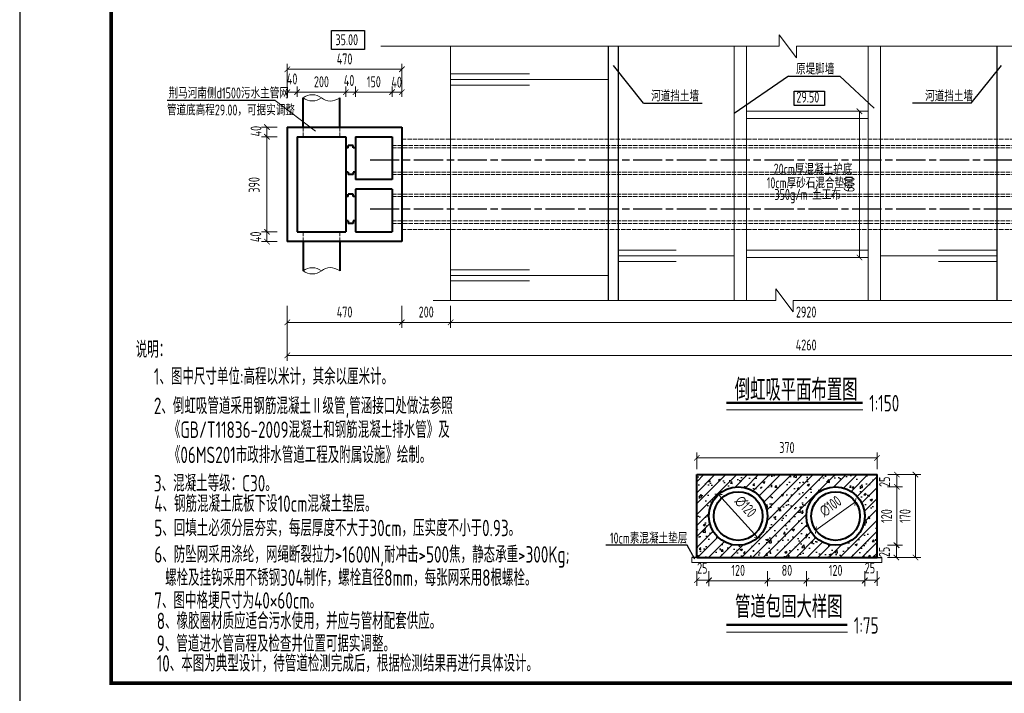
# Model space of a CAD drawing. Header units: millimetres. Extents: x 65530 to 130460, y -103607 to -18875.
# Tile 28 of 73: x 86219 to 90261, y -72571 to -69807. Entities that reach past the tile are written whole.
import ezdxf

# ---------------------------------------------------------------- set-up
doc = ezdxf.new("R2010")
doc.units = ezdxf.units.MM
doc.header["$LTSCALE"] = 0.5
doc.linetypes.add('ACAD_ISO02W100', pattern=[15, 12, -3])
doc.linetypes.add('ACAD_ISO08W100', pattern=[36, 24, -3, 6, -3])
doc.layers.add('DLSS', color=4, linetype='Continuous')
doc.layers.add('图层2', color=3, linetype='ACAD_ISO08W100')
for name, color, linetype, lineweight in [('图层1', 2, 'ACAD_ISO02W100', 18), ('填充', 4, 'Continuous', 25), ('标注线', 4, 'Continuous', 13), ('粗线', 1, 'Continuous', 40), ('细实线', 7, 'Continuous', 25)]:
    doc.layers.add(name, color=color, linetype=linetype, lineweight=lineweight)
doc.styles.add('HzTxt', font='tssdeng.shx', dxfattribs={"width": 0.7, "bigfont": 'hztxt.shx'})
doc.dimstyles.new('1bi150', dxfattribs={"dimtxt": 45, "dimasz": 22.5, "dimexe": 22.5, "dimexo": 22.5, "dimgap": 20, "dimtad": 1, "dimdec": 0, "dimtxsty": 'HzTxt', "dimblk": 'ARCHTICK', "dimcen": 2.5, "dimclrd": 256, "dimclre": 256, "dimclrt": 256, "dimadec": 0, "dimazin": 0, "dimtfac": 1, "dimtdec": 0, "dimtmove": 2, "dimatfit": 2, "dimfxl": 0, "dimlwd": -1, "dimlwe": -1, "dimarcsym": 0})
doc.dimstyles.new('75', dxfattribs={"dimtxt": 45, "dimasz": 12, "dimexe": 12, "dimexo": 12, "dimgap": 15, "dimtad": 1, "dimdec": 0, "dimlfac": 0.5, "dimtxsty": 'HzTxt', "dimblk": 'ARCHTICK', "dimcen": 2.5, "dimclrd": 256, "dimclre": 256, "dimclrt": 256, "dimadec": 0, "dimazin": 0, "dimtfac": 1, "dimtdec": 0, "dimtmove": 2, "dimatfit": 2, "dimfxl": 0, "dimlwd": -1, "dimlwe": -1, "dimarcsym": 0})

# ---------------------------------------------------------------- blocks, each defined once
blk = doc.blocks.new('_ArchTick')
at = {"color": 0, "linetype": 'ByBlock', "const_width": 0.15}
blk.add_lwpolyline([(-0.5, -0.5), (0.5, 0.5)], dxfattribs=at)
blk = doc.blocks.new('*D391')
at = {"layer": 'Defpoints', "color": 0}
for p in [(91577.8, -70981.3), (87317.5, -71022.4), (91577.8, -71184.3)]:
    blk.add_point(p, dxfattribs=at)
at = {"layer": '标注线'}
for p, q in [((91577.8, -71003.8), (91577.8, -71206.8)), ((87317.5, -71044.9), (87317.5, -71206.8)), ((87317.5, -71184.3), (91577.8, -71184.3))]:
    blk.add_line(p, q, dxfattribs=at)
at = {"layer": '标注线', "xscale": 22.5, "yscale": 22.5, "zscale": 22.5, "rotation": 180}
blk.add_blockref('_ArchTick', (87317.5, -71184.3), dxfattribs=at)
at = {"layer": '标注线', "xscale": 22.5, "yscale": 22.5, "zscale": 22.5}
blk.add_blockref('_ArchTick', (91577.8, -71184.3), dxfattribs=at)
at = {"layer": '标注线', "insert": (89447.7, -71141.8), "char_height": 45, "attachment_point": 5, "style": 'HzTxt'}
blk.add_mtext('4260', dxfattribs=at)
blk = doc.blocks.new('*D399')
at = {"layer": 'Defpoints', "color": 0}
for p in [(87747.8, -70104), (87747.8, -70146.1), (87787.9, -70146.1)]:
    blk.add_point(p, dxfattribs=at)
at = {"layer": '标注线'}
for p, q in [((87747.8, -70123.6), (87747.8, -70081.5)), ((87787.9, -70123.6), (87787.9, -70081.5)), ((87787.9, -70104), (87747.8, -70104))]:
    blk.add_line(p, q, dxfattribs=at)
at = {"layer": '标注线', "xscale": 22.5, "yscale": 22.5, "zscale": 22.5}
for p, rotation in [((87747.8, -70104), 179.9999999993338), ((87787.9, -70104), 359.9999999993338)]:
    blk.add_blockref('_ArchTick', p, dxfattribs=dict(at, rotation=rotation))
at = {"layer": '标注线', "insert": (87766.3, -70063.2), "char_height": 45, "attachment_point": 5, "style": 'HzTxt'}
blk.add_mtext('40', dxfattribs=at)
blk = doc.blocks.new('*D400')
at = {"layer": 'Defpoints', "color": 0}
for p in [(87597.8, -70104), (87597.8, -70145.9), (87747.8, -70146.1)]:
    blk.add_point(p, dxfattribs=at)
at = {"layer": '标注线'}
for p, q in [((87597.8, -70123.4), (87597.8, -70081.5)), ((87747.8, -70123.6), (87747.8, -70081.5)), ((87747.8, -70104), (87597.8, -70104))]:
    blk.add_line(p, q, dxfattribs=at)
at = {"layer": '标注线', "xscale": 22.5, "yscale": 22.5, "zscale": 22.5, "rotation": 180}
blk.add_blockref('_ArchTick', (87597.8, -70104), dxfattribs=at)
at = {"layer": '标注线', "xscale": 22.5, "yscale": 22.5, "zscale": 22.5}
blk.add_blockref('_ArchTick', (87747.8, -70104), dxfattribs=at)
at = {"layer": '标注线', "insert": (87672.8, -70061.5), "char_height": 45, "attachment_point": 5, "style": 'HzTxt'}
blk.add_mtext('150', dxfattribs=at)
blk = doc.blocks.new('*D401')
at = {"layer": 'Defpoints', "color": 0}
for p in [(87557.8, -70104), (87557.8, -70146.1), (87597.8, -70145.9)]:
    blk.add_point(p, dxfattribs=at)
at = {"layer": '标注线'}
for p, q in [((87557.8, -70123.6), (87557.8, -70081.5)), ((87597.8, -70123.4), (87597.8, -70081.5)), ((87597.8, -70104), (87557.8, -70104))]:
    blk.add_line(p, q, dxfattribs=at)
at = {"layer": '标注线', "xscale": 22.5, "yscale": 22.5, "zscale": 22.5, "rotation": 180}
blk.add_blockref('_ArchTick', (87557.8, -70104), dxfattribs=at)
at = {"layer": '标注线', "xscale": 22.5, "yscale": 22.5, "zscale": 22.5}
blk.add_blockref('_ArchTick', (87597.8, -70104), dxfattribs=at)
at = {"layer": '标注线', "insert": (87571.2, -70056.3), "char_height": 45, "attachment_point": 5, "style": 'HzTxt'}
blk.add_mtext('40', dxfattribs=at)
blk = doc.blocks.new('*D402')
at = {"layer": 'Defpoints', "color": 0}
for p in [(87357.5, -70104), (87357.5, -70146.1), (87557.8, -70146.1)]:
    blk.add_point(p, dxfattribs=at)
at = {"layer": '标注线'}
for p, q in [((87357.5, -70123.6), (87357.5, -70081.5)), ((87557.8, -70123.6), (87557.8, -70081.5)), ((87557.8, -70104), (87357.5, -70104))]:
    blk.add_line(p, q, dxfattribs=at)
at = {"layer": '标注线', "xscale": 22.5, "yscale": 22.5, "zscale": 22.5, "rotation": 180}
blk.add_blockref('_ArchTick', (87357.5, -70104), dxfattribs=at)
at = {"layer": '标注线', "xscale": 22.5, "yscale": 22.5, "zscale": 22.5}
blk.add_blockref('_ArchTick', (87557.8, -70104), dxfattribs=at)
at = {"layer": '标注线', "insert": (87457.7, -70061.5), "char_height": 45, "attachment_point": 5, "style": 'HzTxt'}
blk.add_mtext('200', dxfattribs=at)
blk = doc.blocks.new('*D403')
at = {"layer": 'Defpoints', "color": 0}
for p in [(87317.6, -70010.4), (87317.6, -70104), (87787.9, -70104)]:
    blk.add_point(p, dxfattribs=at)
at = {"layer": '标注线'}
for p, q in [((87317.6, -70081.5), (87317.6, -69987.9)), ((87787.9, -70010.4), (87317.6, -70010.4)), ((87787.9, -70081.5), (87787.9, -69987.9))]:
    blk.add_line(p, q, dxfattribs=at)
at = {"layer": '标注线', "xscale": 22.5, "yscale": 22.5, "zscale": 22.5}
for p, rotation in [((87317.6, -70010.4), 180.0000000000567), ((87787.9, -70010.4), 5.667466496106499e-11)]:
    blk.add_blockref('_ArchTick', p, dxfattribs=dict(at, rotation=rotation))
at = {"layer": '标注线', "insert": (87552.7, -69967.9), "char_height": 45, "attachment_point": 5, "style": 'HzTxt'}
blk.add_mtext('470', dxfattribs=at)
blk = doc.blocks.new('*D404')
at = {"layer": 'Defpoints', "color": 0}
for p in [(87299, -70247.5), (87234, -70287.5), (87299, -70287.5)]:
    blk.add_point(p, dxfattribs=at)
at = {"layer": '标注线'}
for p, q in [((87276.5, -70247.5), (87211.5, -70247.5)), ((87234, -70247.5), (87234, -70287.5)), ((87276.5, -70287.5), (87211.5, -70287.5))]:
    blk.add_line(p, q, dxfattribs=at)
at = {"layer": '标注线', "xscale": 22.5, "yscale": 22.5, "zscale": 22.5}
for p, rotation in [((87234, -70247.5), 90), ((87234, -70287.5), 270)]:
    blk.add_blockref('_ArchTick', p, dxfattribs=dict(at, rotation=rotation))
at = {"layer": '标注线', "insert": (87188.9, -70264.1), "char_height": 45, "attachment_point": 5, "rotation": 90, "style": 'HzTxt'}
blk.add_mtext('40', dxfattribs=at)
blk = doc.blocks.new('*D405')
at = {"layer": 'Defpoints', "color": 0}
for p in [(87317.5, -70104), (87317.5, -70146.1), (87357.5, -70146.1)]:
    blk.add_point(p, dxfattribs=at)
at = {"layer": '标注线'}
for p, q in [((87317.5, -70123.6), (87317.5, -70081.5)), ((87357.5, -70123.6), (87357.5, -70081.5)), ((87357.5, -70104), (87317.5, -70104))]:
    blk.add_line(p, q, dxfattribs=at)
at = {"layer": '标注线', "xscale": 22.5, "yscale": 22.5, "zscale": 22.5, "rotation": 180}
blk.add_blockref('_ArchTick', (87317.5, -70104), dxfattribs=at)
at = {"layer": '标注线', "xscale": 22.5, "yscale": 22.5, "zscale": 22.5}
blk.add_blockref('_ArchTick', (87357.5, -70104), dxfattribs=at)
at = {"layer": '标注线', "insert": (87337.3, -70049.9), "char_height": 45, "attachment_point": 5, "style": 'HzTxt'}
blk.add_mtext('40', dxfattribs=at)
blk = doc.blocks.new('*D406')
at = {"layer": 'Defpoints', "color": 0}
for p in [(87299, -70287.5), (87234, -70677.5), (87299, -70677.5)]:
    blk.add_point(p, dxfattribs=at)
at = {"layer": '标注线'}
for p, q in [((87276.5, -70287.5), (87211.5, -70287.5)), ((87234, -70287.5), (87234, -70677.5)), ((87276.5, -70677.5), (87211.5, -70677.5))]:
    blk.add_line(p, q, dxfattribs=at)
at = {"layer": '标注线', "xscale": 22.5, "yscale": 22.5, "zscale": 22.5}
for p, rotation in [((87234, -70287.5), 90), ((87234, -70677.5), 270)]:
    blk.add_blockref('_ArchTick', p, dxfattribs=dict(at, rotation=rotation))
at = {"layer": '标注线', "insert": (87181.3, -70484.6), "char_height": 45, "attachment_point": 5, "rotation": 90, "style": 'HzTxt'}
blk.add_mtext('390', dxfattribs=at)
blk = doc.blocks.new('*D407')
at = {"layer": 'Defpoints', "color": 0}
for p in [(87299, -70677.5), (87234, -70717.5), (87299, -70717.5)]:
    blk.add_point(p, dxfattribs=at)
at = {"layer": '标注线'}
for p, q in [((87276.5, -70677.5), (87211.5, -70677.5)), ((87234, -70677.5), (87234, -70717.5)), ((87276.5, -70717.5), (87211.5, -70717.5))]:
    blk.add_line(p, q, dxfattribs=at)
at = {"layer": '标注线', "xscale": 22.5, "yscale": 22.5, "zscale": 22.5}
for p, rotation in [((87234, -70677.5), 90), ((87234, -70717.5), 270)]:
    blk.add_blockref('_ArchTick', p, dxfattribs=dict(at, rotation=rotation))
at = {"layer": '标注线', "insert": (87188.1, -70697.8), "char_height": 45, "attachment_point": 5, "rotation": 90, "style": 'HzTxt'}
blk.add_mtext('40', dxfattribs=at)
blk = doc.blocks.new('*D408')
at = {"layer": 'Defpoints', "color": 0}
for p in [(87787.8, -70958.8), (87987.8, -70958.8), (87787.8, -71048.9)]:
    blk.add_point(p, dxfattribs=at)
at = {"layer": '标注线'}
for p, q in [((87787.8, -70981.3), (87787.8, -71071.4)), ((87987.8, -70981.3), (87987.8, -71071.4)), ((87987.8, -71048.9), (87787.8, -71048.9))]:
    blk.add_line(p, q, dxfattribs=at)
at = {"layer": '标注线', "xscale": 22.5, "yscale": 22.5, "zscale": 22.5}
for p, rotation in [((87787.8, -71048.9), 179.9999999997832), ((87987.8, -71048.9), 359.9999999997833)]:
    blk.add_blockref('_ArchTick', p, dxfattribs=dict(at, rotation=rotation))
at = {"layer": '标注线', "insert": (87887.8, -71006.4), "char_height": 45, "attachment_point": 5, "style": 'HzTxt'}
blk.add_mtext('200', dxfattribs=at)
blk = doc.blocks.new('*D424')
at = {"layer": 'Defpoints', "color": 0}
for p in [(87317.5, -70958.8), (87787.8, -70958.8), (87787.8, -71048.9)]:
    blk.add_point(p, dxfattribs=at)
at = {"layer": '标注线'}
for p, q in [((87317.5, -70981.3), (87317.5, -71071.4)), ((87787.8, -70981.3), (87787.8, -71071.4)), ((87317.5, -71048.9), (87787.8, -71048.9))]:
    blk.add_line(p, q, dxfattribs=at)
at = {"layer": '标注线', "xscale": 22.5, "yscale": 22.5, "zscale": 22.5, "rotation": 180}
blk.add_blockref('_ArchTick', (87317.5, -71048.9), dxfattribs=at)
at = {"layer": '标注线', "xscale": 22.5, "yscale": 22.5, "zscale": 22.5}
blk.add_blockref('_ArchTick', (87787.8, -71048.9), dxfattribs=at)
at = {"layer": '标注线', "insert": (87552.7, -71006.4), "char_height": 45, "attachment_point": 5, "style": 'HzTxt'}
blk.add_mtext('470', dxfattribs=at)
blk = doc.blocks.new('*D425')
at = {"layer": 'Defpoints', "color": 0}
for p in [(87987.8, -70958.8), (90907.8, -70958.8), (87987.8, -71048.9)]:
    blk.add_point(p, dxfattribs=at)
at = {"layer": '标注线'}
for p, q in [((87987.8, -70981.3), (87987.8, -71071.4)), ((90907.8, -70981.3), (90907.8, -71071.4)), ((90907.8, -71048.9), (87987.8, -71048.9))]:
    blk.add_line(p, q, dxfattribs=at)
at = {"layer": '标注线', "xscale": 22.5, "yscale": 22.5, "zscale": 22.5}
for p, rotation in [((87987.8, -71048.9), 179.9999999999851), ((90907.8, -71048.9), 359.9999999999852)]:
    blk.add_blockref('_ArchTick', p, dxfattribs=dict(at, rotation=rotation))
at = {"layer": '标注线', "insert": (89447.8, -71006.4), "char_height": 45, "attachment_point": 5, "style": 'HzTxt'}
blk.add_mtext('2920', dxfattribs=at)
blk = doc.blocks.new('*D432')
at = {"layer": 'Defpoints', "color": 0}
for p in [(89649.9, -71785.4), (89487.5, -71902.1)]:
    blk.add_point(p, dxfattribs=at)
at = {"layer": '标注线'}
blk.add_line((89487.5, -71902.1), (89649.9, -71785.4), dxfattribs=at)
at = {"layer": '标注线', "xscale": 22.5, "yscale": 22.5, "zscale": 22.5}
for p, rotation in [((89649.9, -71785.4), 35.71273658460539), ((89487.5, -71902.1), 215.7127365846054)]:
    blk.add_blockref('_ArchTick', p, dxfattribs=dict(at, rotation=rotation))
at = {"layer": '标注线', "insert": (89547.6, -71803.5), "char_height": 45, "attachment_point": 5, "rotation": 35.7127, "style": 'HzTxt'}
blk.add_mtext('∅100', dxfattribs=at)
blk = doc.blocks.new('*D433')
at = {"layer": 'Defpoints', "color": 0}
for p in [(88998.7, -72047.6), (89048.7, -72047.6), (88998.7, -72107)]:
    blk.add_point(p, dxfattribs=at)
at = {"layer": '标注线'}
for p, q in [((88998.7, -72070.1), (88998.7, -72129.5)), ((89048.7, -72070.1), (89048.7, -72129.5)), ((89048.7, -72107), (88998.7, -72107))]:
    blk.add_line(p, q, dxfattribs=at)
at = {"layer": '标注线', "xscale": 22.5, "yscale": 22.5, "zscale": 22.5, "rotation": 180}
blk.add_blockref('_ArchTick', (88998.7, -72107), dxfattribs=at)
at = {"layer": '标注线', "xscale": 22.5, "yscale": 22.5, "zscale": 22.5}
blk.add_blockref('_ArchTick', (89048.7, -72107), dxfattribs=at)
at = {"layer": '标注线', "insert": (89021.3, -72057.7), "char_height": 45, "attachment_point": 5, "style": 'HzTxt'}
blk.add_mtext('25', dxfattribs=at)
blk = doc.blocks.new('*D434')
at = {"layer": 'Defpoints', "color": 0}
for p in [(89048.7, -72047.6), (89288.7, -72047.6), (89288.7, -72109.1)]:
    blk.add_point(p, dxfattribs=at)
at = {"layer": '标注线'}
for p, q in [((89048.7, -72070.1), (89048.7, -72131.6)), ((89288.7, -72070.1), (89288.7, -72131.6)), ((89048.7, -72109.1), (89288.7, -72109.1))]:
    blk.add_line(p, q, dxfattribs=at)
at = {"layer": '标注线', "xscale": 22.5, "yscale": 22.5, "zscale": 22.5, "rotation": 180}
blk.add_blockref('_ArchTick', (89048.7, -72109.1), dxfattribs=at)
at = {"layer": '标注线', "xscale": 22.5, "yscale": 22.5, "zscale": 22.5}
blk.add_blockref('_ArchTick', (89288.7, -72109.1), dxfattribs=at)
at = {"layer": '标注线', "insert": (89168.7, -72066.6), "char_height": 45, "attachment_point": 5, "style": 'HzTxt'}
blk.add_mtext('120', dxfattribs=at)
blk = doc.blocks.new('*D435')
at = {"layer": 'Defpoints', "color": 0}
for p in [(89088.3, -71754.6), (89249.1, -71932.9)]:
    blk.add_point(p, dxfattribs=at)
at = {"layer": '标注线'}
blk.add_line((89088.3, -71754.6), (89249.1, -71932.9), dxfattribs=at)
at = {"layer": '标注线', "xscale": 22.5, "yscale": 22.5, "zscale": 22.5}
for p, rotation in [((89088.3, -71754.6), 132.0415201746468), ((89249.1, -71932.9), 312.0415201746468)]:
    blk.add_blockref('_ArchTick', p, dxfattribs=dict(at, rotation=rotation))
at = {"layer": '标注线', "insert": (89199, -71804.8), "char_height": 45, "attachment_point": 5, "rotation": 312.0415, "style": 'HzTxt'}
blk.add_mtext('∅120', dxfattribs=at)
blk = doc.blocks.new('*D436')
at = {"layer": 'Defpoints', "color": 0}
for p in [(89288.7, -72047.6), (89448.7, -72047.6), (89448.7, -72109.1)]:
    blk.add_point(p, dxfattribs=at)
at = {"layer": '标注线'}
for p, q in [((89288.7, -72070.1), (89288.7, -72131.6)), ((89448.7, -72070.1), (89448.7, -72131.6)), ((89288.7, -72109.1), (89448.7, -72109.1))]:
    blk.add_line(p, q, dxfattribs=at)
at = {"layer": '标注线', "xscale": 22.5, "yscale": 22.5, "zscale": 22.5, "rotation": 180}
blk.add_blockref('_ArchTick', (89288.7, -72109.1), dxfattribs=at)
at = {"layer": '标注线', "xscale": 22.5, "yscale": 22.5, "zscale": 22.5}
blk.add_blockref('_ArchTick', (89448.7, -72109.1), dxfattribs=at)
at = {"layer": '标注线', "insert": (89368.7, -72066.6), "char_height": 45, "attachment_point": 5, "style": 'HzTxt'}
blk.add_mtext('80', dxfattribs=at)
blk = doc.blocks.new('*D437')
at = {"layer": 'Defpoints', "color": 0}
for p in [(89688.7, -72047.6), (89738.7, -72047.6), (89738.7, -72107)]:
    blk.add_point(p, dxfattribs=at)
at = {"layer": '标注线'}
for p, q in [((89688.7, -72070.1), (89688.7, -72129.5)), ((89738.7, -72070.1), (89738.7, -72129.5)), ((89688.7, -72107), (89738.7, -72107))]:
    blk.add_line(p, q, dxfattribs=at)
at = {"layer": '标注线', "xscale": 22.5, "yscale": 22.5, "zscale": 22.5, "rotation": 180}
blk.add_blockref('_ArchTick', (89688.7, -72107), dxfattribs=at)
at = {"layer": '标注线', "xscale": 22.5, "yscale": 22.5, "zscale": 22.5}
blk.add_blockref('_ArchTick', (89738.7, -72107), dxfattribs=at)
at = {"layer": '标注线', "insert": (89709.4, -72056.7), "char_height": 45, "attachment_point": 5, "style": 'HzTxt'}
blk.add_mtext('25', dxfattribs=at)
blk = doc.blocks.new('*D438')
at = {"layer": 'Defpoints', "color": 0}
for p in [(89448.7, -72047.6), (89688.7, -72047.6), (89448.7, -72109.1)]:
    blk.add_point(p, dxfattribs=at)
at = {"layer": '标注线'}
for p, q in [((89448.7, -72070.1), (89448.7, -72131.6)), ((89688.7, -72070.1), (89688.7, -72131.6)), ((89688.7, -72109.1), (89448.7, -72109.1))]:
    blk.add_line(p, q, dxfattribs=at)
at = {"layer": '标注线', "xscale": 22.5, "yscale": 22.5, "zscale": 22.5, "rotation": 180}
blk.add_blockref('_ArchTick', (89448.7, -72109.1), dxfattribs=at)
at = {"layer": '标注线', "xscale": 22.5, "yscale": 22.5, "zscale": 22.5}
blk.add_blockref('_ArchTick', (89688.7, -72109.1), dxfattribs=at)
at = {"layer": '标注线', "insert": (89568.7, -72066.6), "char_height": 45, "attachment_point": 5, "style": 'HzTxt'}
blk.add_mtext('120', dxfattribs=at)
blk = doc.blocks.new('*D439')
at = {"layer": 'Defpoints', "color": 0}
for p in [(89758.7, -71963.7), (89758.7, -72013.7), (89818.1, -72013.7)]:
    blk.add_point(p, dxfattribs=at)
at = {"layer": '标注线'}
for p, q in [((89781.2, -71963.7), (89840.6, -71963.7)), ((89818.1, -71963.7), (89818.1, -72013.7)), ((89781.2, -72013.7), (89840.6, -72013.7))]:
    blk.add_line(p, q, dxfattribs=at)
at = {"layer": '标注线', "xscale": 22.5, "yscale": 22.5, "zscale": 22.5}
for p, rotation in [((89818.1, -71963.7), 90), ((89818.1, -72013.7), 270)]:
    blk.add_blockref('_ArchTick', p, dxfattribs=dict(at, rotation=rotation))
at = {"layer": '标注线', "insert": (89768.8, -71991.1), "char_height": 45, "attachment_point": 5, "rotation": 90, "style": 'HzTxt'}
blk.add_mtext('25', dxfattribs=at)
blk = doc.blocks.new('*D440')
at = {"layer": 'Defpoints', "color": 0}
for p in [(89758.7, -71723.7), (89820.2, -71723.7), (89758.7, -71963.7)]:
    blk.add_point(p, dxfattribs=at)
at = {"layer": '标注线'}
for p, q in [((89781.2, -71723.7), (89842.7, -71723.7)), ((89820.2, -71963.7), (89820.2, -71723.7)), ((89781.2, -71963.7), (89842.7, -71963.7))]:
    blk.add_line(p, q, dxfattribs=at)
at = {"layer": '标注线', "xscale": 22.5, "yscale": 22.5, "zscale": 22.5}
for p, rotation in [((89820.2, -71723.7), 90), ((89820.2, -71963.7), 270)]:
    blk.add_blockref('_ArchTick', p, dxfattribs=dict(at, rotation=rotation))
at = {"layer": '标注线', "insert": (89777.7, -71843.7), "char_height": 45, "attachment_point": 5, "rotation": 90, "style": 'HzTxt'}
blk.add_mtext('120', dxfattribs=at)
blk = doc.blocks.new('*D441')
at = {"layer": 'Defpoints', "color": 0}
for p in [(89760.8, -71673.7), (89820.2, -71673.7), (89760.8, -71723.7)]:
    blk.add_point(p, dxfattribs=at)
at = {"layer": '标注线'}
for p, q in [((89783.3, -71673.7), (89842.7, -71673.7)), ((89820.2, -71723.7), (89820.2, -71673.7)), ((89783.3, -71723.7), (89842.7, -71723.7))]:
    blk.add_line(p, q, dxfattribs=at)
at = {"layer": '标注线', "xscale": 22.5, "yscale": 22.5, "zscale": 22.5}
for p, rotation in [((89820.2, -71673.7), 90), ((89820.2, -71723.7), 270)]:
    blk.add_blockref('_ArchTick', p, dxfattribs=dict(at, rotation=rotation))
at = {"layer": '标注线', "insert": (89769.9, -71703), "char_height": 45, "attachment_point": 5, "rotation": 90, "style": 'HzTxt'}
blk.add_mtext('25', dxfattribs=at)
blk = doc.blocks.new('*D442')
at = {"layer": 'Defpoints', "color": 0}
for p in [(89632.4, -70182.5), (89632.4, -70782.5), (89666.6, -70782.5)]:
    blk.add_point(p, dxfattribs=at)
at = {"layer": '标注线'}
for p, q in [((89654.9, -70182.5), (89689.1, -70182.5)), ((89666.6, -70182.5), (89666.6, -70782.5)), ((89654.9, -70782.5), (89689.1, -70782.5))]:
    blk.add_line(p, q, dxfattribs=at)
at = {"layer": '标注线', "xscale": 22.5, "yscale": 22.5, "zscale": 22.5}
for p, rotation in [((89666.6, -70182.5), 90), ((89666.6, -70782.5), 270)]:
    blk.add_blockref('_ArchTick', p, dxfattribs=dict(at, rotation=rotation))
at = {"layer": '标注线', "insert": (89624.1, -70482.5), "char_height": 45, "attachment_point": 5, "rotation": 90, "style": 'HzTxt'}
blk.add_mtext('600', dxfattribs=at)
blk = doc.blocks.new('*D443')
at = {"layer": 'Defpoints', "color": 0}
for p in [(89738.7, -71605.1), (88998.7, -71673.7), (89738.7, -71673.7)]:
    blk.add_point(p, dxfattribs=at)
at = {"layer": '标注线'}
for p, q in [((88998.7, -71651.2), (88998.7, -71582.6)), ((89738.7, -71651.2), (89738.7, -71582.6)), ((88998.7, -71605.1), (89738.7, -71605.1))]:
    blk.add_line(p, q, dxfattribs=at)
at = {"layer": '标注线', "xscale": 22.5, "yscale": 22.5, "zscale": 22.5, "rotation": 180}
blk.add_blockref('_ArchTick', (88998.7, -71605.1), dxfattribs=at)
at = {"layer": '标注线', "xscale": 22.5, "yscale": 22.5, "zscale": 22.5}
blk.add_blockref('_ArchTick', (89738.7, -71605.1), dxfattribs=at)
at = {"layer": '标注线', "insert": (89368.7, -71562.6), "char_height": 45, "attachment_point": 5, "style": 'HzTxt'}
blk.add_mtext('370', dxfattribs=at)
blk = doc.blocks.new('*D444')
at = {"layer": 'Defpoints', "color": 0}
for p in [(89760.8, -71673.7), (89760.8, -72013.7), (89896.5, -72013.7)]:
    blk.add_point(p, dxfattribs=at)
at = {"layer": '标注线'}
for p, q in [((89783.3, -71673.7), (89919, -71673.7)), ((89896.5, -71673.7), (89896.5, -72013.7)), ((89783.3, -72013.7), (89919, -72013.7))]:
    blk.add_line(p, q, dxfattribs=at)
at = {"layer": '标注线', "xscale": 22.5, "yscale": 22.5, "zscale": 22.5}
for p, rotation in [((89896.5, -71673.7), 90), ((89896.5, -72013.7), 270)]:
    blk.add_blockref('_ArchTick', p, dxfattribs=dict(at, rotation=rotation))
at = {"layer": '标注线', "insert": (89854, -71843.7), "char_height": 45, "attachment_point": 5, "rotation": 90, "style": 'HzTxt'}
blk.add_mtext('170', dxfattribs=at)

msp = doc.modelspace()

# ---------------------------------------------------------------- hatches: boundary and pattern name
at = {"layer": '填充'}
h = msp.add_hatch(dxfattribs=at)
h.set_pattern_fill('ANSI31', color=256, scale=10, style=0)
h.paths.add_polyline_path([(88998.69, -71673.74), (88998.69, -72013.74), (89738.69, -72013.74), (89738.69, -71673.74)])
h.paths.add_polyline_path([(89288.69, -71843.74, -1), (89048.69, -71843.74, -1)], flags=16)
h.paths.add_polyline_path([(89688.69, -71843.74, -1), (89448.69, -71843.74, -1)], flags=16)
at = {"layer": '细实线'}
h = msp.add_hatch(dxfattribs=at)
h.set_pattern_fill('AR-CONC', color=256, scale=0.5, style=0)
h.set_pattern_definition([(50, (0, 0), (91.092334, -7.969543), [9.525, -104.775]), (355, (0, 0), (-17.62141, 95.52832), [7.62, -83.82]), (100.451, (7.59, -0.66), (73.47125, 87.558344), [8.095, -89.045]), (46.1842, (0, 25.4), (135.53952, -21.02116), [14.2875, -157.1625]), (96.6356, (11.3, 23.65), (118.70212, 123.71278), [12.1425, -133.5675]), (351.184, (0, 25.4), (118.7023, 123.71256), [11.43, -125.73]), (21, (12.7, 19.05), (75.80744, -51.13276), [9.525, -104.775]), (326, (12.7, 19.05), (30.901014, 92.09398), [7.62, -83.82]), (71.4514, (19.02, 14.79), (106.708245, 40.96143), [8.095, -89.045]), (37.5, (0, 0), (1.544302, 42.277519), [0, -82.804, 0, -85.09, 0, -84.1375]), (7.5, (0, 0), (33.409831, 50.090287), [0, -48.514, 0, -80.899, 0, -32.0675]), (327.5, (-28.32, 0), (67.795298, -2.864372), [0, -31.75, 0, -99.06, 0, -131.445]), (317.5, (-41.02, 0), (74.06459, 12.713246), [0, -41.275, 0, -65.786, 0, -93.345])])
h.paths.add_polyline_path([(88998.69, -71673.74), (88998.69, -72013.74), (89738.69, -72013.74), (89738.69, -71673.74)])
h.paths.add_polyline_path([(89288.69, -71843.74, -1), (89048.69, -71843.74, -1)], flags=16)
h.paths.add_polyline_path([(89688.69, -71843.74, -1), (89448.69, -71843.74, -1)], flags=16)

# ---------------------------------------------------------------- linework, layer by layer
at = {"color": 0}
msp.add_lwpolyline([(86218.76, -72604.87), (92518.76, -72604.87), (92518.76, -68149.87), (86218.76, -68149.87)], close=True, dxfattribs=at)
at = {"color": 0, "const_width": 15}
msp.add_lwpolyline([(86593.76, -72529.87), (92443.76, -72529.87), (92443.76, -68224.87), (86593.76, -68224.87)], close=True, dxfattribs=at)
at = {"layer": 'DLSS', "color": 0}
for p, q in [((88780.37, -70149.7), (88656.1, -69994.61)), ((90124.9, -70149.7), (90249.17, -69994.61)), ((89375.23, -70039.1), (89152.64, -70191.7)), ((89375.23, -70039.1), (89585.53, -70039.1)), ((89585.53, -70039.1), (89727.61, -70169.29)), ((88780.37, -70149.7), (89021.26, -70149.7)), ((90124.9, -70149.7), (89884.01, -70149.7))]:
    msp.add_line(p, q, dxfattribs=at)
at = {"layer": '图层1', "ltscale": 3}
for p, q in [((87382.52, -70287.46), (87382.52, -70247.46)), ((87532.52, -70287.46), (87532.52, -70247.46)), ((87787.85, -70297.46), (91107.85, -70297.48)), ((87747.85, -70322.46), (91147.85, -70322.48)), ((87747.85, -70332.46), (91147.85, -70332.48)), ((87747.85, -70432.46), (91147.85, -70432.48)), ((87747.85, -70442.46), (91147.85, -70442.48)), ((87747.85, -70522.46), (91147.85, -70522.48)), ((87747.85, -70532.48), (91147.85, -70532.45)), ((87747.85, -70632.48), (91147.85, -70632.45)), ((87747.85, -70642.48), (91147.85, -70642.45)), ((87382.52, -70677.48), (87382.52, -70717.48)), ((87532.52, -70677.48), (87532.52, -70717.48)), ((87787.85, -70667.47), (91107.85, -70667.45))]:
    msp.add_line(p, q, dxfattribs=at)
at = {"layer": '图层2', "ltscale": 10}
for p, q in [((87657.16, -70382.48), (91194, -70382.48)), ((87657.16, -70582.48), (91194, -70582.48))]:
    msp.add_line(p, q, dxfattribs=at)
at = {"layer": '标注线'}
for p, q in [((89337.57, -69915.9), (89337.57, -69868.44)), ((89337.57, -69868.44), (89408.35, -69963.36)), ((87701.13, -69915.9), (89337.57, -69915.9)), ((87987.85, -69915.9), (87987.85, -70958.83)), ((89152.64, -69915.9), (89152.64, -70958.83)), ((89202.64, -69915.9), (89202.64, -70958.83)), ((89408.35, -69915.9), (91501.03, -69915.9)), ((89408.35, -69963.36), (89408.35, -69915.9)), ((89702.64, -69915.9), (89702.64, -70958.83)), ((89752.64, -69915.9), (89752.64, -70958.83)), ((87987.85, -70029.02), (88311.61, -70029.02)), ((87987.85, -70051.95), (88635.36, -70051.95)), ((87987.85, -70074.88), (88311.61, -70074.88)), ((87267.63, -70138.5), (87432.73, -70264.8)), ((89202.63, -70182.48), (89702.63, -70182.48)), ((89202.63, -70212.48), (89702.63, -70212.48)), ((88675.36, -70752.88), (88914, -70752.88)), ((88675.36, -70775.81), (89152.64, -70775.81)), ((89202.64, -70752.47), (89702.64, -70752.47)), ((89202.64, -70782.47), (89702.64, -70782.47)), ((90229.91, -70775.81), (89752.64, -70775.81)), ((90229.91, -70752.88), (89991.27, -70752.88)), ((88675.36, -70798.74), (88914, -70798.74)), ((90229.91, -70798.74), (89991.27, -70798.74)), ((87987.85, -70833.12), (88311.61, -70833.12)), ((87987.85, -70856.05), (88635.36, -70856.05)), ((87987.85, -70878.98), (88311.61, -70878.98)), ((89323.27, -70958.83), (89323.27, -70911.37)), ((89323.27, -70911.37), (89394.06, -71006.29)), ((87916.34, -70958.83), (89323.27, -70958.83)), ((89394.06, -70958.83), (91461.23, -70958.83)), ((89394.06, -71006.29), (89394.06, -70958.83)), ((89120.5, -71408.44), (89680.32, -71408.44)), ((88978.69, -72033.74), (88978.69, -72013.74)), ((88978.69, -72033.74), (89758.69, -72033.74)), ((89758.69, -72033.74), (89758.69, -72013.74)), ((89120.35, -72320.32), (89617.43, -72320.32))]:
    msp.add_line(p, q, dxfattribs=at)
at = {"layer": '标注线', "const_width": 10}
for points in [[(89120.5, -71378.73), (89680.32, -71378.73)], [(89120.35, -72290.61), (89617.43, -72290.61)]]:
    msp.add_lwpolyline(points, dxfattribs=at)
at = {"layer": '标注线', "extrusion": (0, 0, -1)}
for centre, major_axis, ratio, start_param, end_param in [((87420.02, -70183.34), (0, 68.61), 0.9408152, -0.6198596, 0.6198596), ((87420.02, -70893.3), (0, -68.61), 0.9408152, 2.5217331, 3.7614522), ((87502.47, -70893.3), (36.38, -62.14), 0.8461921, 2.9670941, 4.2360376)]:
    msp.add_ellipse(centre, major_axis=major_axis, ratio=ratio, start_param=start_param, end_param=end_param, dxfattribs=at)
at = {"layer": '标注线'}
for centre, major_axis, ratio, start_param, end_param in [((87420.02, -70071.64), (0, 68.61), 0.9408152, 2.5217331, 3.7614522), ((87502.47, -70071.64), (36.38, 62.14), 0.8461921, 2.9670941, 4.2360376), ((87420.02, -70781.6), (0, -68.61), 0.9408152, -0.6198596, 0.6198596)]:
    msp.add_ellipse(centre, major_axis=major_axis, ratio=ratio, start_param=start_param, end_param=end_param, dxfattribs=at)
at = {"layer": '粗线'}
for p, q in [((87382.52, -70247.46), (87382.52, -70127.49)), ((87532.52, -70247.46), (87532.52, -70127.49)), ((87317.51, -70247.46), (87787.85, -70247.46)), ((87317.51, -70247.46), (87317.52, -70717.48)), ((87787.85, -70247.46), (87787.85, -70717.48)), ((87357.51, -70287.46), (87557.85, -70287.46)), ((87357.51, -70287.46), (87357.52, -70677.48)), ((87557.85, -70287.46), (87557.85, -70677.48)), ((87597.85, -70287.46), (87747.85, -70287.46)), ((87597.85, -70287.46), (87597.85, -70462.47)), ((87747.85, -70287.46), (87747.85, -70462.47)), ((87567.85, -70332.46), (87557.85, -70332.46)), ((87587.85, -70322.46), (87567.85, -70322.46)), ((87567.85, -70332.46), (87567.85, -70322.46)), ((87587.85, -70332.46), (87587.85, -70322.46)), ((87597.85, -70332.46), (87587.85, -70332.46)), ((87567.85, -70432.46), (87557.85, -70432.46)), ((87567.85, -70432.46), (87567.85, -70442.46)), ((87587.85, -70442.46), (87567.85, -70442.46)), ((87597.85, -70432.46), (87587.85, -70432.46)), ((87587.85, -70432.46), (87587.85, -70442.46)), ((87747.85, -70462.47), (87597.85, -70462.47)), ((87567.85, -70532.48), (87557.85, -70532.48)), ((87587.85, -70522.48), (87567.85, -70522.48)), ((87567.85, -70532.48), (87567.85, -70522.48)), ((87587.85, -70532.48), (87587.85, -70522.48)), ((87597.85, -70532.48), (87587.85, -70532.48)), ((87747.85, -70502.47), (87597.85, -70502.47)), ((87597.85, -70502.47), (87597.85, -70677.48)), ((87747.85, -70502.47), (87747.85, -70677.48)), ((87567.85, -70632.48), (87557.85, -70632.48)), ((87567.85, -70632.48), (87567.85, -70642.48)), ((87587.85, -70642.48), (87567.85, -70642.48)), ((87597.85, -70632.48), (87587.85, -70632.48)), ((87587.85, -70632.48), (87587.85, -70642.48)), ((87357.52, -70677.48), (87557.85, -70677.48)), ((87597.85, -70677.48), (87747.85, -70677.48)), ((87787.85, -70717.48), (87317.52, -70717.48)), ((87382.52, -70717.48), (87382.52, -70837.45)), ((87532.52, -70717.48), (87532.52, -70837.45)), ((88998.69, -71673.74), (89738.69, -71673.74)), ((88998.69, -72013.74), (88998.69, -71673.74)), ((89738.69, -72013.74), (89738.69, -71673.74)), ((88998.69, -72013.74), (89738.69, -72013.74))]:
    msp.add_line(p, q, dxfattribs=at)
for centre, radius in [((89168.69, -71843.74), 120), ((89168.69, -71843.74), 100), ((89568.69, -71843.74), 120), ((89568.69, -71843.74), 100)]:
    msp.add_circle(centre, radius, dxfattribs=at)
at = {"layer": '细实线'}
for p, q in [((88635.36, -69915.9), (88635.36, -70958.83)), ((88675.36, -69915.9), (88675.36, -70958.83)), ((90229.91, -69915.9), (90229.91, -70958.83)), ((87267.63, -70138.5), (86824.58, -70138.5)), ((88958.69, -71962.56), (88625.1, -71962.56)), ((88990.73, -72020.11), (88958.69, -71962.56)), ((88998.69, -72013.74), (88978.69, -72013.74)), ((89738.69, -72013.74), (89758.69, -72013.74))]:
    msp.add_line(p, q, dxfattribs=at)
for points in [[(87498.68, -69850.98), (87634.2, -69850.98), (87634.2, -69928.77), (87498.68, -69928.77)], [(89398.98, -70100.55), (89522.48, -70100.55), (89522.48, -70158.97), (89398.98, -70158.97)]]:
    msp.add_lwpolyline(points, close=True, dxfattribs=at)

# ---------------------------------------------------------------- texts
at = {"layer": '标注线', "style": 'HzTxt', "width": 0.7}
for s, height, p in [('35.00', 45, (87515.05, -69911.49)), ('原堤脚墙', 45, (89406.09, -70031.53)), ('荆马河南侧d1500污水主管网', 45, (86830.22, -70130)), ('河道挡土墙', 45, (88811.23, -70142.13)), ('河道挡土墙', 45, (89936.05, -70142.13)), ('29.50', 45, (89407.63, -70146.72)), ('管道底高程29.00，可据实调整', 45, (86823.12, -70199.86)), ('20cm厚混凝土护底', 45, (89314.23, -70442.47)), ('10cm厚砂石混合垫层', 45, (89285.72, -70498.65)), ('350g/m 土工布', 45, (89317.55, -70546.41)), ('2', 25, (89479.37, -70522.55)), ('说明：', 67.5, (86695.08, -71194.16)), ('1、图中尺寸单位:高程以米计，其余以厘米计。', 67.5, (86769.72, -71304.64)), ('倒虹吸平面布置图', 90, (89154.48, -71370.64)), ('2、倒虹吸管道采用钢筋混凝土Ⅱ级管,管涵接口处做法参照', 67.5, (86769.72, -71425.33)), ('1:150', 67.5, (89706.42, -71414.52)), ('《GB/T11836-2009混凝土和钢筋混凝土排水管》及', 67.5, (86831.23, -71523.01)), ('《06MS201市政排水管道工程及附属设施》绘制。', 67.5, (86831.23, -71626.52)), ('3、混凝土等级：C30。', 67.5, (86769.72, -71742.92)), ('4、钢筋混凝土底板下设10cm混凝土垫层。', 67.5, (86771.46, -71826.54)), ('5、回填土必须分层夯实，每层厚度不大于30cm，压实度不小于0.93。', 67.5, (86771.46, -71926.5)), ('10cm素混凝土垫层', 45, (88641.97, -71956.8)), ('6、防坠网采用涤纶，网绳断裂拉力>1600N,耐冲击>500焦，静态承重>300Kg;', 67.5, (86771.46, -72035.02)), ('    螺栓及挂钩采用不锈钢304制作，螺栓直径8mm，每张网采用8根螺栓。', 67.5, (86700.82, -72130.36)), ('7、图中格埂尺寸为40×60cm。', 67.5, (86771.46, -72223.87)), ('管道包固大样图', 90, (89156.08, -72261.58)), ('8、橡胶圈材质应适合污水使用，并应与管材配套供应。', 67.5, (86781.48, -72308.04)), ('1:75', 67.5, (89643.53, -72326.4)), ('9、管道进水管高程及检查井位置可据实调整。', 67.5, (86781.48, -72401.09)), ('10、本图为典型设计，待管道检测完成后，根据检测结果再进行具体设计。', 67.5, (86781.48, -72481.94))]:
    msp.add_text(s, height=height, dxfattribs=at).set_placement(p)

# ---------------------------------------------------------------- dimensions: what is measured, and where the dimension line sits
at = {"layer": '标注线'}
for p1, p2, distance, picture, middle in [((87787.9, -70103.99), (87317.56, -70103.99), -93.56, '*D403', (87552.73, -69967.93)), ((87317.52, -70958.83), (87787.85, -70958.83), -90.07, '*D424', (87552.68, -71006.4)), ((87987.85, -70958.83), (87787.85, -70958.83), 90.07, '*D408', (87887.85, -71006.4)), ((90907.85, -70958.83), (87987.85, -70958.83), 90.07, '*D425', (89447.85, -71006.4))]:
    dim = msp.add_aligned_dim(p1=p1, p2=p2, distance=distance, dimstyle='1bi150', dxfattribs=at)
    dim.commit()
    dim.dimension.update_dxf_attribs({"geometry": picture, "text_midpoint": middle})
for base, p1, p2, angle, picture, middle, dimtype in [((87317.51, -70103.99), (87357.51, -70146.06), (87317.51, -70146.06), 180, '*D405', (87337.28, -70049.9), 160), ((87747.85, -70103.99), (87787.9, -70146.06), (87747.85, -70146.06), 180, '*D399', (87766.27, -70063.21), 161), ((87234.04, -70287.46), (87299.04, -70247.46), (87299.04, -70287.46), 90, '*D404', (87188.9, -70264.13), 160), ((87234.04, -70677.48), (87299.04, -70287.46), (87299.04, -70677.48), 90, '*D406', (87181.25, -70484.59), 160), ((87234.04, -70717.48), (87299.04, -70677.48), (87299.04, -70717.48), 90, '*D407', (87188.07, -70697.78), 160)]:
    dim = msp.add_linear_dim(base=base, p1=p1, p2=p2, angle=angle, dimstyle='1bi150', dxfattribs=at)
    dim.commit()
    dim.dimension.update_dxf_attribs({"geometry": picture, "text_midpoint": middle, "dimtype": dimtype})
for base, p1, p2, picture, middle in [((87357.51, -70103.99), (87557.85, -70146.06), (87357.51, -70146.06), '*D402', (87457.68, -70061.49)), ((87597.85, -70103.99), (87747.85, -70146.06), (87597.85, -70145.87), '*D400', (87672.85, -70061.49)), ((91577.85, -71184.31), (87317.52, -71022.45), (91577.85, -70981.33), '*D391', (89447.68, -71141.81))]:
    dim = msp.add_linear_dim(base=base, p1=p1, p2=p2, dimstyle='1bi150', dxfattribs=at)
    dim.commit()
    dim.dimension.update_dxf_attribs({"geometry": picture, "text_midpoint": middle})
dim = msp.add_linear_dim(base=(87557.85, -70103.99), p1=(87597.85, -70145.87), p2=(87557.85, -70146.06), dimstyle='1bi150', dxfattribs=at)
dim.commit()
dim.dimension.update_dxf_attribs({"geometry": '*D401', "text_midpoint": (87571.18, -70056.27), "dimtype": 160})
dim = msp.add_linear_dim(base=(89666.58, -70782.47), p1=(89632.41, -70182.48), p2=(89632.41, -70782.47), angle=90, dimstyle='1bi150', dxfattribs=at)
dim.commit()
dim.dimension.update_dxf_attribs({"geometry": '*D442', "text_midpoint": (89624.08, -70482.47)})
for base, p1, p2, picture, middle in [((89738.69, -71605.1), (88998.69, -71673.74), (89738.69, -71673.74), '*D443', (89368.69, -71562.6)), ((89288.69, -72109.11), (89048.69, -72047.61), (89288.69, -72047.61), '*D434', (89168.69, -72066.61)), ((89448.69, -72109.11), (89288.69, -72047.61), (89448.69, -72047.61), '*D436', (89368.69, -72066.61))]:
    dim = msp.add_linear_dim(base=base, p1=p1, p2=p2, dimstyle='75', override={"dimasz": 22.5, "dimexe": 22.5, "dimexo": 22.5, "dimgap": 20}, dxfattribs=at)
    dim.commit()
    dim.dimension.update_dxf_attribs({"geometry": picture, "text_midpoint": middle})
for base, p1, p2, angle, picture, middle in [((89820.2, -71673.74), (89760.84, -71723.74), (89760.84, -71673.74), 270, '*D441', (89769.92, -71703)), ((89818.05, -72013.74), (89758.69, -71963.74), (89758.69, -72013.74), 90, '*D439', (89768.83, -71991.09)), ((89738.69, -72106.97), (89688.69, -72047.61), (89738.69, -72047.61), 180, '*D437', (89709.43, -72056.69))]:
    dim = msp.add_linear_dim(base=base, p1=p1, p2=p2, angle=angle, dimstyle='75', override={"dimasz": 22.5, "dimexe": 22.5, "dimexo": 22.5, "dimgap": 20}, dxfattribs=at)
    dim.commit()
    dim.dimension.update_dxf_attribs({"geometry": picture, "text_midpoint": middle, "dimtype": 160})
for base, p1, p2, angle, picture, middle in [((89896.49, -72013.74), (89760.84, -71673.74), (89760.84, -72013.74), 90, '*D444', (89853.99, -71843.74)), ((89820.2, -71723.74), (89758.69, -71963.74), (89758.69, -71723.74), 90, '*D440', (89777.7, -71843.74)), ((89448.69, -72109.11), (89688.69, -72047.61), (89448.69, -72047.61), 180, '*D438', (89568.69, -72066.61))]:
    dim = msp.add_linear_dim(base=base, p1=p1, p2=p2, angle=angle, dimstyle='75', override={"dimasz": 22.5, "dimexe": 22.5, "dimexo": 22.5, "dimgap": 20}, dxfattribs=at)
    dim.commit()
    dim.dimension.update_dxf_attribs({"geometry": picture, "text_midpoint": middle})
for p1, p2, picture, middle in [((89088.33, -71754.62), (89249.05, -71932.86), '*D435', (89198.97, -71804.84)), ((89487.5, -71902.11), (89649.89, -71785.36), '*D432', (89547.62, -71803.55))]:
    dim = msp.add_diameter_dim_2p(p1=p1, p2=p2, dimstyle='75', override={"dimasz": 22.5, "dimexe": 22.5, "dimexo": 22.5, "dimgap": 20}, dxfattribs=at)
    dim.commit()
    dim.dimension.update_dxf_attribs({"geometry": picture, "text_midpoint": middle, "dimtype": 163})
dim = msp.add_linear_dim(base=(88998.69, -72106.97), p1=(89048.69, -72047.61), p2=(88998.69, -72047.61), dimstyle='75', override={"dimasz": 22.5, "dimexe": 22.5, "dimexo": 22.5, "dimgap": 20}, dxfattribs=at)
dim.commit()
dim.dimension.update_dxf_attribs({"geometry": '*D433', "text_midpoint": (89021.34, -72057.75), "dimtype": 160})

doc.saveas('drawing.dxf')
